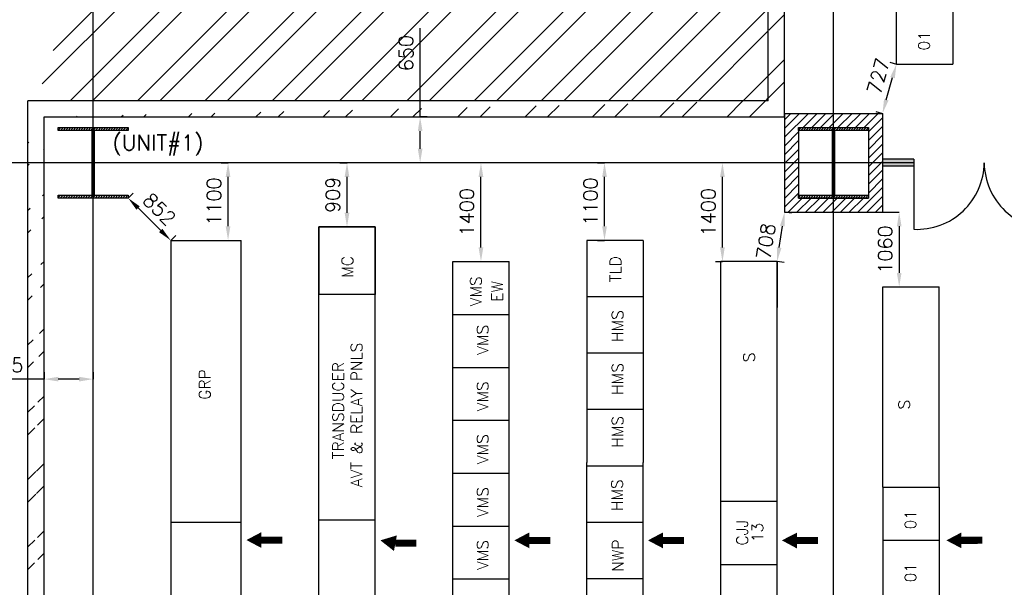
# Model space of a CAD drawing. Extents: x 361682 to 759535, y 756798 to 1113679.
# Tile 41 of 80: x 555884 to 569850, y 956541 to 964588. Entities that reach past the tile are written whole.
import ezdxf

# ---------------------------------------------------------------- set-up
doc = ezdxf.new("R2010")
doc.units = 0
doc.header["$LTSCALE"] = 700
doc.header["$MEASUREMENT"] = 0
doc.header["$PDMODE"] = 2
doc.header["$PDSIZE"] = -1
doc.linetypes.add('CENTER', pattern=[2, 1.25, -0.25, 0.25, -0.25])
doc.layers.get('0').update_dxf_attribs({"linetype": 'CONTINUOUS'})
doc.layers.get('DEFPOINTS').update_dxf_attribs({"linetype": 'CONTINUOUS'})
for name, color, linetype in [('CEN', 2, 'CENTER'), ('COL', 1, 'CONTINUOUS'), ('DIM', 4, 'CONTINUOUS'), ('GRID', 9, 'CONTINUOUS'), ('LAYOUT', 4, 'CONTINUOUS'), ('PH Plan', 7, 'CONTINUOUS'), ('PNL', 6, 'CONTINUOUS'), ('PNLDIM', 6, 'CONTINUOUS'), ('PNLTXT', 2, 'CONTINUOUS'), ('WALL', 7, 'CONTINUOUS'), ('WALLHATCH', 254, 'CONTINUOUS')]:
    doc.layers.add(name, color=color, linetype=linetype)
doc.styles.add('ROMANS', font='romans.shx')
doc.dimstyles.new('STANDARD$0', dxfattribs={"dimtxt": 200, "dimasz": 200, "dimexe": 0, "dimexo": 100, "dimgap": 100, "dimtad": 1, "dimdec": 0, "dimzin": 0, "dimdsep": 46, "dimtxsty": 'ROMANS', "dimcen": 0.09, "dimclrd": 256, "dimclre": 256, "dimclrt": 256, "dimadec": 0, "dimazin": 0, "dimtfac": 1, "dimtdec": 0, "dimtmove": 0, "dimatfit": 3, "dimfxl": 1, "dimtolj": 1, "dimtzin": 0, "dimlwd": -1, "dimlwe": -1, "dimarcsym": 0})
pattern_1 = [(45, (407041.04, 814834.2), (-477.297, 477.297), []), (45, (407359.2, 814834.2), (-477.297, 477.297), [])]

# ---------------------------------------------------------------- blocks, each defined once
blk = doc.blocks.new('*D1904')
at = {"layer": 'DEFPOINTS', "color": 0, "transparency": 16777216}
for p in [(568320, 963959), (568320, 963959), (568122, 963259)]:
    blk.add_point(p, dxfattribs=at)
at = {"layer": 'PNLDIM', "transparency": 16777216}
for p, q in [((568224, 963987), (568320, 963959)), ((568176, 963452), (568265, 963767)), ((568026, 963287), (568122, 963259))]:
    blk.add_line(p, q, dxfattribs=at)
for points in [[(568233, 963776), (568297, 963758), (568320, 963959)], [(568144, 963461), (568208, 963443), (568122, 963259)]]:
    blk.add_solid(points, dxfattribs=at)
at = {"layer": 'PNLDIM', "transparency": 16777216, "insert": (568063, 963787), "char_height": 200, "attachment_point": 5, "rotation": 74.2061, "style": 'ROMANS'}
blk.add_mtext('\\A1;727', dxfattribs=at)
blk = doc.blocks.new('*D1899')
at = {"layer": 'DEFPOINTS', "color": 0, "transparency": 16777216}
for p in [(558840, 962559), (558840, 962559), (558840, 961459)]:
    blk.add_point(p, dxfattribs=at)
at = {"layer": 'PNLDIM', "transparency": 16777216}
for p, q in [((558740, 962559), (558840, 962559)), ((558840, 961659), (558840, 962359)), ((558740, 961459), (558840, 961459))]:
    blk.add_line(p, q, dxfattribs=at)
for points in [[(558806, 962359), (558873, 962359), (558840, 962559)], [(558806, 961659), (558873, 961659), (558840, 961459)]]:
    blk.add_solid(points, dxfattribs=at)
at = {"layer": 'PNLDIM', "transparency": 16777216, "insert": (558640, 962009), "char_height": 200, "attachment_point": 5, "rotation": 90, "style": 'ROMANS'}
blk.add_mtext('\\A1;1100', dxfattribs=at)
blk = doc.blocks.new('*D1900')
at = {"layer": 'DEFPOINTS', "color": 0, "transparency": 16777216}
for p in [(562427, 962559), (562427, 962559), (562427, 961159)]:
    blk.add_point(p, dxfattribs=at)
at = {"layer": 'PNLDIM', "transparency": 16777216}
for p, q in [((562527, 962559), (562427, 962559)), ((562427, 961359), (562427, 962359)), ((562327, 961159), (562427, 961159))]:
    blk.add_line(p, q, dxfattribs=at)
for points in [[(562393, 962359), (562460, 962359), (562427, 962559)], [(562393, 961359), (562460, 961359), (562427, 961159)]]:
    blk.add_solid(points, dxfattribs=at)
at = {"layer": 'PNLDIM', "transparency": 16777216, "insert": (562227, 961859), "char_height": 200, "attachment_point": 5, "rotation": 90, "style": 'ROMANS'}
blk.add_mtext('\\A1;1400', dxfattribs=at)
blk = doc.blocks.new('*D1901')
at = {"layer": 'DEFPOINTS', "color": 0, "transparency": 16777216}
for p in [(565852, 962559), (565852, 962559), (565852, 961159)]:
    blk.add_point(p, dxfattribs=at)
at = {"layer": 'PNLDIM', "transparency": 16777216}
for p, q in [((565952, 962559), (565852, 962559)), ((565852, 961359), (565852, 962359)), ((565752, 961159), (565852, 961159))]:
    blk.add_line(p, q, dxfattribs=at)
for points in [[(565818, 962359), (565885, 962359), (565852, 962559)], [(565818, 961359), (565885, 961359), (565852, 961159)]]:
    blk.add_solid(points, dxfattribs=at)
at = {"layer": 'PNLDIM', "transparency": 16777216, "insert": (565652, 961859), "char_height": 200, "attachment_point": 5, "rotation": 90, "style": 'ROMANS'}
blk.add_mtext('\\A1;1400', dxfattribs=at)
blk = doc.blocks.new('*D1903')
at = {"layer": 'DEFPOINTS', "color": 0, "transparency": 16777216}
for p in [(557422, 962059), (557422, 962059), (558027, 961459)]:
    blk.add_point(p, dxfattribs=at)
at = {"layer": 'PNLDIM', "transparency": 16777216}
for p, q in [((557492, 962130), (557422, 962059)), ((557885, 961600), (557564, 961919)), ((558097, 961530), (558027, 961459))]:
    blk.add_line(p, q, dxfattribs=at)
for points in [[(557587, 961942), (557540, 961895), (557422, 962059)], [(557908, 961624), (557861, 961576), (558027, 961459)]]:
    blk.add_solid(points, dxfattribs=at)
at = {"layer": 'PNLDIM', "transparency": 16777216, "insert": (557865, 961901), "char_height": 200, "attachment_point": 5, "rotation": 315.2267, "style": 'ROMANS'}
blk.add_mtext('\\A1;852', dxfattribs=at)
blk = doc.blocks.new('*D1883')
at = {"layer": 'DEFPOINTS', "color": 0, "transparency": 16777216}
for p in [(567997, 961859), (568359, 960799), (568359, 960799)]:
    blk.add_point(p, dxfattribs=at)
at = {"layer": 'PNLDIM', "transparency": 16777216}
for p, q in [((568097, 961859), (568359, 961859)), ((568359, 961659), (568359, 960999)), ((568259, 960799), (568359, 960799))]:
    blk.add_line(p, q, dxfattribs=at)
for points in [[(568326, 961659), (568392, 961659), (568359, 961859)], [(568326, 960999), (568392, 960999), (568359, 960799)]]:
    blk.add_solid(points, dxfattribs=at)
at = {"layer": 'PNLDIM', "transparency": 16777216, "insert": (568159, 961329), "char_height": 200, "attachment_point": 5, "rotation": 90, "style": 'ROMANS'}
blk.add_mtext('\\A1;1060', dxfattribs=at)
blk = doc.blocks.new('*D1884')
at = {"layer": 'DEFPOINTS', "color": 0, "transparency": 16777216}
for p in [(566732, 961859), (566732, 961859), (566627, 961159)]:
    blk.add_point(p, dxfattribs=at)
at = {"layer": 'PNLDIM', "transparency": 16777216}
for p, q in [((566831, 961845), (566732, 961859)), ((566656, 961357), (566702, 961662)), ((566726, 961144), (566627, 961159))]:
    blk.add_line(p, q, dxfattribs=at)
for points in [[(566669, 961667), (566735, 961657), (566732, 961859)], [(566623, 961362), (566689, 961352), (566627, 961159)]]:
    blk.add_solid(points, dxfattribs=at)
at = {"layer": 'PNLDIM', "transparency": 16777216, "insert": (566468, 961447), "char_height": 200, "attachment_point": 5, "rotation": 81.4726, "style": 'ROMANS'}
blk.add_mtext('\\A1;708', dxfattribs=at)
blk = doc.blocks.new('*D1885')
at = {"layer": 'DEFPOINTS', "color": 0, "transparency": 16777216}
for p in [(568320, 963959), (568320, 963959), (568122, 963259)]:
    blk.add_point(p, dxfattribs=at)
at = {"layer": 'PNLDIM', "transparency": 16777216}
for p, q in [((568224, 963987), (568320, 963959)), ((568176, 963452), (568265, 963767)), ((568026, 963287), (568122, 963259))]:
    blk.add_line(p, q, dxfattribs=at)
for points in [[(568233, 963776), (568297, 963758), (568320, 963959)], [(568144, 963461), (568208, 963443), (568122, 963259)]]:
    blk.add_solid(points, dxfattribs=at)
at = {"layer": 'PNLDIM', "transparency": 16777216, "insert": (568063, 963787), "char_height": 200, "attachment_point": 5, "rotation": 74.2061, "style": 'ROMANS'}
blk.add_mtext('\\A1;727', dxfattribs=at)
blk = doc.blocks.new('A$C459100B9')
at = {"layer": 'COL'}
h = blk.add_hatch(dxfattribs=at)
h.set_pattern_fill('ANSI31', color=256, scale=200, angle=180, style=0)
h.set_pattern_definition([(225, (-560004.63, -115195.517), (17.6776695, -17.6776695), [])])
h.paths.add_polyline_path([(495, 500), (0, 500), (0, 460), (14, 460), (495, 460)])
h.paths.add_polyline_path([(0, 500), (-495, 500), (-495, 460), (0, 460)])
h.paths.add_polyline_path([(14, 460), (0, 460), (0, 0), (14, 0)])
h.paths.add_polyline_path([(0, 460), (-14, 460), (-14, 0), (0, 0)])
h.paths.add_polyline_path([(14, 0), (0, 0), (0, -460), (14, -460)])
h.paths.add_polyline_path([(0, 0), (-14, 0), (-14, -460), (0, -460)])
h.paths.add_polyline_path([(495, -460), (0, -460), (0, -500), (495, -500)])
h.paths.add_polyline_path([(0, -460), (-14, -460), (-495, -460), (-495, -500), (0, -500)])
at = {"layer": 'CEN'}
for p, q in [((0, 500), (0, -500)), ((192, 0), (-192, 0))]:
    blk.add_line(p, q, dxfattribs=at)
at = {"layer": 'COL'}
for points in [[(-495, 500), (495, 500), (495, 460), (-495, 460)], [(-14, 460), (14, 460), (14, -460), (-14, -460)], [(-495, -460), (495, -460), (495, -500), (-495, -500)]]:
    blk.add_lwpolyline(points, close=True, dxfattribs=at)
blk = doc.blocks.new('A$C021D3BAE')
at = {"layer": 'DIM'}
blk.add_blockref('A$C459100B9', (0, 0), dxfattribs=at)
blk = doc.blocks.new('*D2015')
at = {"layer": 'DEFPOINTS', "color": 0, "transparency": 16777216}
for p in [(560527, 962559), (560527, 962559), (560527, 961650)]:
    blk.add_point(p, dxfattribs=at)
at = {"layer": 'PNLDIM', "transparency": 16777216}
for p, q in [((560427, 962559), (560527, 962559)), ((560527, 961850), (560527, 962359)), ((560427, 961650), (560527, 961650))]:
    blk.add_line(p, q, dxfattribs=at)
for points in [[(560493, 962359), (560560, 962359), (560527, 962559)], [(560493, 961850), (560560, 961850), (560527, 961650)]]:
    blk.add_solid(points, dxfattribs=at)
at = {"layer": 'PNLDIM', "transparency": 16777216, "insert": (560327, 962105), "char_height": 200, "attachment_point": 5, "rotation": 90, "style": 'ROMANS'}
blk.add_mtext('\\A1;909', dxfattribs=at)
blk = doc.blocks.new('*D2016')
at = {"layer": 'DEFPOINTS', "color": 0, "transparency": 16777216}
for p in [(564179, 962559), (564179, 962559), (564179, 961459)]:
    blk.add_point(p, dxfattribs=at)
at = {"layer": 'PNLDIM', "transparency": 16777216}
for p, q in [((564079, 962559), (564179, 962559)), ((564179, 961659), (564179, 962359)), ((564079, 961459), (564179, 961459))]:
    blk.add_line(p, q, dxfattribs=at)
for points in [[(564146, 962359), (564213, 962359), (564179, 962559)], [(564146, 961659), (564213, 961659), (564179, 961459)]]:
    blk.add_solid(points, dxfattribs=at)
at = {"layer": 'PNLDIM', "transparency": 16777216, "insert": (563979, 962009), "char_height": 200, "attachment_point": 5, "rotation": 90, "style": 'ROMANS'}
blk.add_mtext('\\A1;1100', dxfattribs=at)
blk = doc.blocks.new('*D2159')
at = {"layer": 'DEFPOINTS', "color": 0, "transparency": 16777216}
for p in [(561564, 963209), (561564, 963209), (561564, 962559)]:
    blk.add_point(p, dxfattribs=at)
at = {"layer": 'PNL', "transparency": 16777216}
for p, q in [((561564, 963209), (561564, 964467)), ((561664, 963209), (561564, 963209)), ((561564, 962759), (561564, 963009)), ((561664, 962559), (561564, 962559))]:
    blk.add_line(p, q, dxfattribs=at)
for points in [[(561531, 963009), (561598, 963009), (561564, 963209)], [(561531, 962759), (561598, 962759), (561564, 962559)]]:
    blk.add_solid(points, dxfattribs=at)
at = {"layer": 'PNL', "transparency": 16777216, "insert": (561364, 964114), "char_height": 200, "attachment_point": 5, "rotation": 90, "style": 'ROMANS'}
blk.add_mtext('\\A1;650', dxfattribs=at)
blk = doc.blocks.new('*D2161')
at = {"layer": 'DEFPOINTS', "color": 0, "transparency": 16777216}
for p in [(556232, 959492), (556232, 959492), (556927, 959492)]:
    blk.add_point(p, dxfattribs=at)
at = {"layer": 'PNL', "transparency": 16777216}
for p, q in [((556232, 959592), (556232, 959492)), ((556927, 959592), (556927, 959492)), ((556232, 959492), (555327, 959492)), ((556727, 959492), (556432, 959492))]:
    blk.add_line(p, q, dxfattribs=at)
for points in [[(556432, 959525), (556432, 959459), (556232, 959492)], [(556727, 959525), (556727, 959459), (556927, 959492)]]:
    blk.add_solid(points, dxfattribs=at)
at = {"layer": 'PNL', "transparency": 16777216, "insert": (555679, 959692), "char_height": 200, "attachment_point": 5, "style": 'ROMANS'}
blk.add_mtext('\\A1;695', dxfattribs=at)

msp = doc.modelspace()

# ---------------------------------------------------------------- hatches: boundary and pattern name
h = msp.add_hatch()
h.set_pattern_fill('ANSI32', color=256, scale=1800, style=0)
h.set_pattern_definition(pattern_1)
edge = h.paths.add_edge_path()
edge.add_line((556126.8, 963439.5), (566501.8, 963439.5))
edge.add_line((556231.8, 963209.5), (566731.8, 963209.5))
edge.add_line((566731.8, 963209.5), (566731.8, 995194.5))
edge.add_line((566501.8, 963439.5), (566501.8, 995424.5))
h = msp.add_hatch()
h.set_pattern_fill('ANSI32', color=256, scale=1800, style=0)
h.set_pattern_definition(pattern_1)
edge = h.paths.add_edge_path()
edge.add_line((556001.8, 952739.5), (556001.8, 963424.5))
edge.add_line((556231.8, 952739.5), (556231.8, 963194.5))
h = msp.add_hatch()
h.set_pattern_fill('ANSI31', color=6, scale=700, style=0)
h.set_pattern_definition([(45, (407251.036, 813834.19), (-61.871843, 61.871843), [])])
h.paths.add_polyline_path([(567426.8, 963259.5), (566816.8, 963259.5), (566816.8, 963194.5), (566731.8, 963194.5), (566731.8, 962559.5), (566931.8, 962559.5), (566931.8, 963059.5), (567426.8, 963059.5)])
h.paths.add_polyline_path([(566816.8, 963259.5), (566731.8, 963259.5), (566731.8, 963194.5), (566816.8, 963194.5)])
h.paths.add_polyline_path([(568121.8, 963259.5), (567651.7, 963259.5), (567587.5, 963059.5), (567921.8, 963059.5), (567921.8, 962559.5), (568121.8, 962559.5)])
h.paths.add_polyline_path([(567651.7, 963259.5), (567426.8, 963259.5), (567426.8, 963059.5), (567587.5, 963059.5)])
h.paths.add_polyline_path([(568121.8, 962559.5), (567921.8, 962559.5), (567921.8, 962059.5), (567426.8, 962059.5), (567426.8, 961859.5), (568121.8, 961859.5)])
h.paths.add_polyline_path([(567426.8, 962059.5), (566931.8, 962059.5), (566931.8, 962559.5), (566731.8, 962559.5), (566731.8, 961859.5), (567426.8, 961859.5)])
at = {"layer": 'WALLHATCH'}
h = msp.add_hatch(dxfattribs=at)
h.set_pattern_fill('DOTS', color=2, scale=500)
h.set_pattern_definition([(0, (995316.982, 140144.124), (15.625, 31.25), [0, -31.25])])
h.paths.add_polyline_path([(568564.6, 962559.5), (568121.8, 962559.5), (568121.8, 962509.5), (568564.6, 962509.5)])
h.paths.add_polyline_path([(568564.6, 962609.5), (568121.8, 962609.5), (568121.8, 962559.5), (568564.6, 962559.5)])
h.paths.add_polyline_path([(577231.8, 962559.5), (570564.6, 962559.5), (570564.6, 962509.5), (577231.8, 962509.5)])
h.paths.add_polyline_path([(577231.8, 962609.5), (570564.6, 962609.5), (570564.6, 962559.5), (577231.8, 962559.5)])
h.paths.add_polyline_path([(585289, 962559.5), (578621.8, 962559.5), (578621.8, 962509.5), (585289, 962509.5)])
h.paths.add_polyline_path([(585289, 962609.5), (578621.8, 962609.5), (578621.8, 962559.5), (585289, 962559.5)])
h.paths.add_polyline_path([(587731.8, 962559.5), (587289, 962559.5), (587289, 962509.5), (587731.8, 962509.5)])
h.paths.add_polyline_path([(587731.8, 962609.5), (587289, 962609.5), (587289, 962559.5), (587731.8, 962559.5)])

# ---------------------------------------------------------------- linework, layer by layer
at = {"color": 6}
for p, q in [((566731.8, 963259.5), (566731.8, 961859.5)), ((566731.8, 963259.5), (568121.8, 963259.5)), ((568121.8, 963259.5), (568121.8, 961859.5)), ((566931.8, 963059.5), (566931.8, 962059.5)), ((566931.8, 963059.5), (567921.8, 963059.5)), ((567921.8, 963059.5), (567921.8, 962059.5)), ((566931.8, 962059.5), (567921.8, 962059.5)), ((566731.8, 961859.5), (568121.8, 961859.5))]:
    msp.add_line(p, q, dxfattribs=at)
at = {"layer": 'GRID'}
for p, q in [((567426.8, 931735), (567426.8, 997057.2)), ((556926.8, 931735), (556926.8, 966059.5)), ((568564.6, 962559.5), (548626.8, 962559.5)), ((561226.8, 962559.5), (550258, 962559.5))]:
    msp.add_line(p, q, dxfattribs=at)
at = {"layer": 'LAYOUT', "color": 6}
msp.add_line((568564.6, 962609.5), (568564.6, 961617), dxfattribs=at)
for centre, start, end in [((568612.3, 962568.1), 267.12854, 359.48042), ((570516.9, 962568.1), 180.51958, 272.87146)]:
    msp.add_arc(centre, 952.3, start, end, dxfattribs=at)
at = {"layer": 'PNL', "color": 2}
for p, q in [((568319.8, 963959.5), (568319.8, 972209.5)), ((569119.8, 972209.5), (569119.8, 963959.5)), ((568319.8, 963959.5), (569119.8, 963959.5)), ((560126.8, 953459.3), (560126.8, 961650.3)), ((560126.8, 961650.3), (560926.8, 961650.3)), ((560926.8, 953459.3), (560926.8, 961650.3)), ((558026.8, 961459.3), (558026.8, 953459.3)), ((558026.8, 961459.3), (559026.8, 961459.3)), ((559026.8, 959309.3), (559026.8, 961459.3)), ((559026.8, 953459.3), (559026.8, 961459.3)), ((566626.8, 961159.3), (565826.8, 961159.3)), ((565826.8, 954459.3), (565826.8, 961159.3)), ((566626.8, 961159.3), (566626.8, 960509.3)), ((566626.8, 954459.3), (566626.8, 961159.3)), ((560926.8, 960690.3), (560126.8, 960690.3)), ((568126.8, 960799.3), (568926.8, 960799.3)), ((568126.8, 957959.3), (568126.8, 960799.3)), ((568926.8, 957959.3), (568926.8, 960799.3)), ((568126.8, 957959.3), (568926.8, 957959.3)), ((568126.8, 957959.3), (568126.8, 954959.3)), ((568926.8, 957959.3), (568926.8, 954959.3)), ((566626.8, 957759.3), (565826.8, 957759.3)), ((559026.8, 957459.3), (558026.8, 957459.3)), ((560926.8, 957490.3), (560126.8, 957490.3)), ((568126.8, 957209.3), (568926.8, 957209.3)), ((566626.8, 956859.3), (565826.8, 956859.3))]:
    msp.add_line(p, q, dxfattribs=at)
at = {"layer": 'PNL'}
for p, q in [((560926.8, 961650.3), (560126.8, 961650.3)), ((560126.8, 961650.3), (560126.8, 960690.3)), ((560926.8, 961650.3), (560926.8, 960690.3)), ((563926.8, 960659.3), (563926.8, 958309.3)), ((564726.8, 960659.3), (564726.8, 958309.3))]:
    msp.add_line(p, q, dxfattribs=at)
at = {"layer": 'PNL', "color": 6}
for p, q in [((564726.8, 961459.3), (563926.8, 961459.3)), ((563926.8, 961459.3), (563926.8, 960659.3)), ((564726.8, 961459.3), (564726.8, 960659.3)), ((562026.8, 953459.3), (562026.8, 961159.3)), ((562026.8, 961159.3), (562826.8, 961159.3)), ((562826.8, 953459.3), (562826.8, 961159.3)), ((560926.8, 960690.3), (560126.8, 960690.3)), ((564726.8, 960659.3), (563926.8, 960659.3)), ((562026.8, 960409.3), (562826.8, 960409.3)), ((564726.8, 959859.3), (563926.8, 959859.3)), ((562026.8, 959659.3), (562826.8, 959659.3)), ((564726.8, 959059.3), (563926.8, 959059.3)), ((562026.8, 958909.3), (562826.8, 958909.3)), ((563926.8, 953459.3), (563926.8, 958309.3)), ((564726.8, 953459.3), (564726.8, 958309.3)), ((562026.8, 958159.3), (562826.8, 958159.3)), ((564726.8, 958259.3), (563926.8, 958259.3)), ((564726.8, 957459.3), (563926.8, 957459.3)), ((562026.8, 957409.3), (562826.8, 957409.3)), ((562026.8, 956659.3), (562826.8, 956659.3))]:
    msp.add_line(p, q, dxfattribs=at)
at = {"layer": 'PNL', "color": 1}
msp.add_line((564726.8, 956659.3), (563926.8, 956659.3), dxfattribs=at)
at = {"layer": 'PNL', "color": 7}
for points in [[(559100.4, 957210.5, 0, 225, 0), (559313.7, 957210.5, 225, 225, 0)], [(561000.4, 957206.1, 0, 225, 0), (561213.7, 957166.1, 225, 225, 0)], [(562900.4, 957206.1, 0, 225, 0), (563113.7, 957206.1, 225, 225, 0)], [(564795.2, 957206.1, 0, 225, 0), (565008.6, 957206.1, 225, 225, 0)], [(566695.2, 957206.1, 0, 225, 0), (566908.6, 957204.1, 225, 225, 0)], [(569028.4, 957206.1, 0, 225, 0), (569241.8, 957206.1, 225, 225, 0)]]:
    msp.add_lwpolyline(points, format="xyseb", dxfattribs=at)
at = {"layer": 'PNL', "color": 7, "const_width": 100}
for points in [[(559313.7, 957210.5), (559610.8, 957210.5)], [(561213.7, 957166.1), (561510.8, 957166.1)], [(563113.7, 957206.1), (563410.8, 957206.1)], [(565008.6, 957206.1), (565305.7, 957206.1)], [(566908.6, 957204.1), (567205.7, 957205.1)], [(569241.8, 957206.1), (569538.9, 957207.1)]]:
    msp.add_lwpolyline(points, dxfattribs=at)
at = {"layer": 'WALL'}
for p, q in [((566501.8, 963439.5), (566501.8, 995439.5)), ((566731.8, 963209.5), (566731.8, 995209.5)), ((556001.8, 952739.5), (556001.8, 963439.5)), ((566501.8, 963439.5), (556001.8, 963439.5)), ((556231.8, 952739.5), (556231.8, 963209.5)), ((556231.8, 963209.5), (566731.8, 963209.5))]:
    msp.add_line(p, q, dxfattribs=at)
at = {"layer": 'WALL', "color": 60}
for p, q in [((568564.6, 962609.5), (568121.8, 962609.5)), ((568121.8, 962609.5), (568121.8, 962509.5)), ((568564.6, 962509.5), (568121.8, 962509.5))]:
    msp.add_line(p, q, dxfattribs=at)

# ---------------------------------------------------------------- block references
for p in [(556926.8, 962559.5), (567426.8, 962559.5)]:
    msp.add_blockref('A$C021D3BAE', p)

# ---------------------------------------------------------------- texts
at = {"layer": 'PH Plan', "color": 3, "style": 'ROMANS'}
msp.add_text('     (UNIT#1) ', height=220, dxfattribs=at).set_placement((556381.6, 962735))
at = {"layer": 'PNLTXT', "color": 2, "style": 'ROMANS'}
for s, p in [('01', (568792, 964151.2)), ('MC', (560613, 960929.6)), ('S', (566309.1, 959732.7)), ('S', (568509.2, 959061.8)), ('CJJ', (566213.2, 957133.4)), ('01', (568599, 957361)), ('13', (566429.5, 957179.8)), ('01', (568599, 956611))]:
    msp.add_text(s, height=160, rotation=90, dxfattribs=at).set_placement(p)
at = {"layer": 'PNLTXT', "color": 1, "style": 'ROMANS'}
msp.add_text('NWP', height=160, rotation=90, dxfattribs=at).set_placement((564450.1, 956758.6))
at = {"layer": 'PNLTXT', "color": 2, "char_height": 160, "rotation": 90, "style": 'ROMANS'}
for s, insert, width, attachment_point in [('TLD', (564414.6, 960864.9), 511.878, 7), ('TRANSDUCER', (560481.5, 958355.7), 511.878, 7), ('AVT & RELAY PNLS', (560743.5, 957960.1), 2665.902, 7), ('\\pt320;GRP ', (558428.6, 959199.6), 511.878, 1)]:
    msp.add_mtext(s, dxfattribs=dict(at, insert=insert, width=width, attachment_point=attachment_point))
at = {"layer": 'PNLTXT', "color": 4, "char_height": 160, "width": 511.878, "attachment_point": 1, "rotation": 90, "style": 'ROMANS'}
for s, insert in [('VMS', (562275.8, 960525)), ('EW', (562577.8, 960588.2)), ('HMS', (564284.6, 960017.2)), ('VMS', (562371.1, 959836.2)), ('HMS', (564284.6, 959267.2)), ('VMS', (562371.1, 959036.2)), ('HMS', (564284.6, 958517.2)), ('VMS', (562371.1, 958286.2)), ('HMS', (564276.9, 957619)), ('VMS', (562371.1, 957536.2)), ('VMS', (562371.1, 956786.2))]:
    msp.add_mtext(s, dxfattribs=dict(at, insert=insert))

# ---------------------------------------------------------------- dimensions: what is measured, and where the dimension line sits
at = {"layer": 'PNL', "color": 7}
dim = msp.add_linear_dim(base=(561564.4, 963209.5), p1=(561564.4, 962559.5), p2=(561564.4, 963209.5), angle=90, dimstyle='STANDARD$0', override={"dimfxl": 0.5, "dimarcsym": 2}, dxfattribs=at)
dim.commit()
dim.dimension.update_dxf_attribs({"geometry": '*D2159', "text_midpoint": (561564.4, 964114.3), "dimtype": 160})
dim = msp.add_linear_dim(base=(556231.8, 959492.2), p1=(556926.8, 959492.2), p2=(556231.8, 959492.2), dimstyle='STANDARD$0', override={"dimfxl": 0.5, "dimarcsym": 2}, dxfattribs=at)
dim.commit()
dim.dimension.update_dxf_attribs({"geometry": '*D2161', "text_midpoint": (555679.4, 959692.2)})
at = {"layer": 'PNLDIM', "color": 7}
for base, p1, p2, angle, picture, middle in [((568319.8, 963959.5), (568121.8, 963259.5), (568319.8, 963959.5), 74.20607, '*D1904', (568255.5, 963732.2)), ((568319.8, 963959.5), (568121.8, 963259.5), (568319.8, 963959.5), 74.20607, '*D1885', (568255.5, 963732.2)), ((566731.8, 961859.5), (566626.8, 961159.3), (566731.8, 961859.5), 81.47262, '*D1884', (566665.5, 961417.1))]:
    dim = msp.add_linear_dim(base=base, p1=p1, p2=p2, angle=angle, dimstyle='STANDARD$0', override={"dimfxl": 0.5, "dimarcsym": 2}, dxfattribs=at)
    dim.commit()
    dim.dimension.update_dxf_attribs({"geometry": picture, "text_midpoint": middle, "dimtype": 161})
for base, p1, p2, picture, middle in [((558839.7, 962559.5), (558839.7, 961459.3), (558839.7, 962559.5), '*D1899', (558639.7, 962009.4)), ((560526.8, 962559.5), (560526.8, 961650.3), (560526.8, 962559.5), '*D2015', (560326.8, 962104.9)), ((562426.8, 962559.5), (562426.8, 961159.3), (562426.8, 962559.5), '*D1900', (562226.8, 961859.4)), ((564179.5, 962559.5), (564179.5, 961459.3), (564179.5, 962559.5), '*D2016', (563979.5, 962009.4)), ((565851.6, 962559.5), (565851.6, 961159.3), (565851.6, 962559.5), '*D1901', (565651.6, 961859.4)), ((568359, 960799.3), (567996.8, 961859.5), (568359, 960799.3), '*D1883', (568159, 961329.4))]:
    dim = msp.add_linear_dim(base=base, p1=p1, p2=p2, angle=90, dimstyle='STANDARD$0', override={"dimfxl": 0.5, "dimarcsym": 2}, dxfattribs=at)
    dim.commit()
    dim.dimension.update_dxf_attribs({"geometry": picture, "text_midpoint": middle})
dim = msp.add_aligned_dim(p1=(558026.8, 961459.3), p2=(557421.8, 962059.5), distance=0, dimstyle='STANDARD$0', override={"dimfxl": 0.5, "dimarcsym": 2}, dxfattribs=at)
dim.commit()
dim.dimension.update_dxf_attribs({"geometry": '*D1903', "text_midpoint": (557865.2, 961901.4)})

doc.saveas('drawing.dxf')
